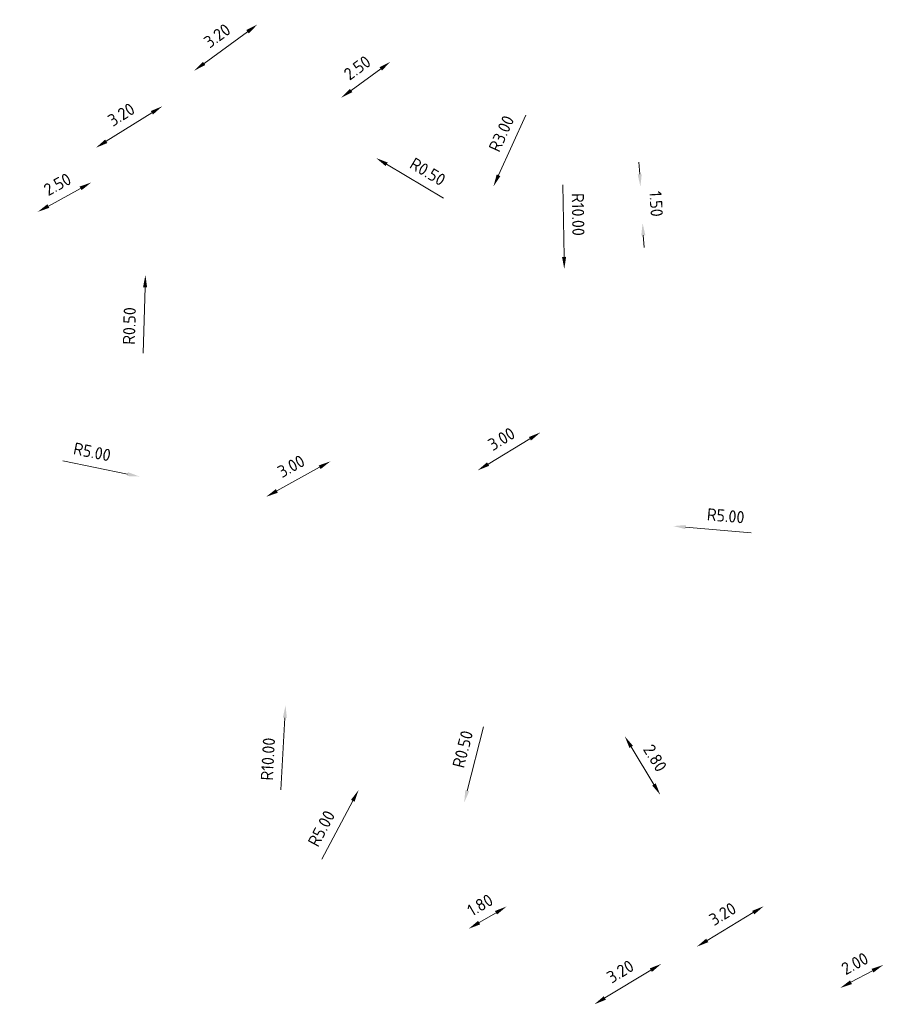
# Model space of a CAD drawing. Header units: metres. Extents: x 197528 to 197563.3, y 355331.8 to 355372.1.
import ezdxf

# ---------------------------------------------------------------- set-up
doc = ezdxf.new("R2010")
doc.units = ezdxf.units.M
doc.layers.add('X-XX-AL-AANKLEDING-M', color=7, linetype='Continuous', lineweight=18)
doc.styles.add('NLCS-ISO', font='NLCS-ISO.ttf')
doc.dimstyles.new('NLCS-M200-T25-PIJL', dxfattribs={"dimscale": 0.5, "dimtxt": 1, "dimasz": 1, "dimexe": 1, "dimexo": 1, "dimgap": 0.7, "dimtad": 1, "dimzin": 0, "dimdsep": 46, "dimtxsty": 'NLCS-ISO', "dimcen": 0, "dimdle": 2, "dimse1": 1, "dimse2": 1, "dimclrd": 256, "dimclre": 256, "dimclrt": 256, "dimadec": 1, "dimazin": 0, "dimtfac": 1, "dimtofl": 0, "dimtmove": 1, "dimatfit": 0, "dimfxl": 2, "dimfxlon": 1, "dimtfillclr": 254, "dimtolj": 1, "dimtzin": 0, "dimlwd": 18, "dimlwe": 18, "dimarcsym": 0})

# ---------------------------------------------------------------- blocks, each defined once
blk = doc.blocks.new('*D8')
at = {"layer": 'X-XX-AL-AANKLEDING-M', "linetype": 'Continuous', "lineweight": 18, "transparency": 16777216}
blk.add_line((197529.752, 355354.067), (197532.397, 355353.527), dxfattribs=at)
at = {"layer": 'X-XX-AL-AANKLEDING-M', "transparency": 16777216}
blk.add_solid([(197532.414, 355353.608), (197532.381, 355353.445), (197532.887, 355353.427)], dxfattribs=at)
at = {"layer": 'X-XX-AL-AANKLEDING-M', "transparency": 16777216, "insert": (197530.95, 355354.435), "char_height": 0.5, "attachment_point": 5, "rotation": 348.4577, "style": 'NLCS-ISO'}
blk.add_mtext('\\A1;R5.00', dxfattribs=at)
blk = doc.blocks.new('*D9')
at = {"layer": 'X-XX-AL-AANKLEDING-M', "linetype": 'Continuous', "lineweight": 18, "transparency": 16777216}
blk.add_line((197538.671, 355340.614), (197538.83, 355343.559), dxfattribs=at)
at = {"layer": 'X-XX-AL-AANKLEDING-M', "transparency": 16777216}
blk.add_solid([(197538.747, 355343.564), (197538.913, 355343.555), (197538.857, 355344.059)], dxfattribs=at)
at = {"layer": 'X-XX-AL-AANKLEDING-M', "transparency": 16777216, "insert": (197538.138, 355341.869), "char_height": 0.5, "attachment_point": 5, "rotation": 86.9082, "style": 'NLCS-ISO'}
blk.add_mtext('\\A1;R10.00', dxfattribs=at)
blk = doc.blocks.new('*D10')
at = {"layer": 'X-XX-AL-AANKLEDING-M', "linetype": 'Continuous', "lineweight": 18, "transparency": 16777216}
blk.add_line((197540.338, 355337.777), (197541.608, 355340.16), dxfattribs=at)
at = {"layer": 'X-XX-AL-AANKLEDING-M', "transparency": 16777216}
blk.add_solid([(197541.534, 355340.199), (197541.681, 355340.121), (197541.843, 355340.601)], dxfattribs=at)
at = {"layer": 'X-XX-AL-AANKLEDING-M', "transparency": 16777216, "insert": (197540.326, 355339.03), "char_height": 0.5, "attachment_point": 5, "rotation": 61.952, "style": 'NLCS-ISO'}
blk.add_mtext('\\A1;R5.00', dxfattribs=at)
blk = doc.blocks.new('*D12')
at = {"layer": 'X-XX-AL-AANKLEDING-M', "linetype": 'Continuous', "lineweight": 18, "transparency": 16777216}
blk.add_line((197546.954, 355343.191), (197546.288, 355340.574), dxfattribs=at)
at = {"layer": 'X-XX-AL-AANKLEDING-M', "transparency": 16777216}
blk.add_solid([(197546.207, 355340.595), (197546.368, 355340.554), (197546.164, 355340.09)], dxfattribs=at)
at = {"layer": 'X-XX-AL-AANKLEDING-M', "transparency": 16777216, "insert": (197546.101, 355342.273), "char_height": 0.5, "attachment_point": 5, "rotation": 75.7018, "style": 'NLCS-ISO'}
blk.add_mtext('\\A1;R0.50', dxfattribs=at)
blk = doc.blocks.new('*D14')
at = {"layer": 'X-XX-AL-AANKLEDING-M', "linetype": 'Continuous', "lineweight": 18, "transparency": 16777216}
blk.add_line((197557.901, 355351.127), (197555.211, 355351.358), dxfattribs=at)
at = {"layer": 'X-XX-AL-AANKLEDING-M', "transparency": 16777216}
blk.add_solid([(197555.218, 355351.441), (197555.204, 355351.275), (197554.713, 355351.401)], dxfattribs=at)
at = {"layer": 'X-XX-AL-AANKLEDING-M', "transparency": 16777216, "insert": (197556.856, 355351.819), "char_height": 0.5, "attachment_point": 5, "rotation": 355.09, "style": 'NLCS-ISO'}
blk.add_mtext('\\A1;R5.00', dxfattribs=at)
blk = doc.blocks.new('*D15')
at = {"layer": 'X-XX-AL-AANKLEDING-M', "linetype": 'Continuous', "lineweight": 18, "transparency": 16777216}
blk.add_line((197550.201, 355365.364), (197550.247, 355362.414), dxfattribs=at)
at = {"layer": 'X-XX-AL-AANKLEDING-M', "transparency": 16777216}
blk.add_solid([(197550.331, 355362.415), (197550.164, 355362.413), (197550.255, 355361.914)], dxfattribs=at)
at = {"layer": 'X-XX-AL-AANKLEDING-M', "transparency": 16777216, "insert": (197550.82, 355364.148), "char_height": 0.5, "attachment_point": 5, "rotation": 270.898, "style": 'NLCS-ISO'}
blk.add_mtext('\\A1;R10.00', dxfattribs=at)
blk = doc.blocks.new('*D16')
at = {"layer": 'X-XX-AL-AANKLEDING-M', "linetype": 'Continuous', "lineweight": 18, "transparency": 16777216}
blk.add_line((197548.687, 355368.208), (197547.567, 355365.751), dxfattribs=at)
at = {"layer": 'X-XX-AL-AANKLEDING-M', "transparency": 16777216}
blk.add_solid([(197547.491, 355365.785), (197547.643, 355365.716), (197547.36, 355365.296)], dxfattribs=at)
at = {"layer": 'X-XX-AL-AANKLEDING-M', "transparency": 16777216, "insert": (197547.685, 355367.455), "char_height": 0.5, "attachment_point": 5, "rotation": 65.5051, "style": 'NLCS-ISO'}
blk.add_mtext('\\A1;R3.00', dxfattribs=at)
blk = doc.blocks.new('*D21')
at = {"layer": 'X-XX-AL-AANKLEDING-M', "linetype": 'Continuous', "lineweight": 18, "transparency": 16777216}
blk.add_line((197545.311, 355364.819), (197542.992, 355366.2), dxfattribs=at)
at = {"layer": 'X-XX-AL-AANKLEDING-M', "transparency": 16777216}
blk.add_solid([(197543.034, 355366.272), (197542.949, 355366.129), (197542.562, 355366.456)], dxfattribs=at)
at = {"layer": 'X-XX-AL-AANKLEDING-M', "transparency": 16777216, "insert": (197544.673, 355365.897), "char_height": 0.5, "attachment_point": 5, "rotation": 329.2198, "style": 'NLCS-ISO'}
blk.add_mtext('\\A1;R0.50', dxfattribs=at)
blk = doc.blocks.new('*D22')
at = {"layer": 'X-XX-AL-AANKLEDING-M', "linetype": 'Continuous', "lineweight": 18, "transparency": 16777216}
blk.add_line((197533.041, 355358.472), (197533.115, 355361.171), dxfattribs=at)
at = {"layer": 'X-XX-AL-AANKLEDING-M', "transparency": 16777216}
blk.add_solid([(197533.032, 355361.174), (197533.198, 355361.169), (197533.129, 355361.671)], dxfattribs=at)
at = {"layer": 'X-XX-AL-AANKLEDING-M', "transparency": 16777216, "insert": (197532.472, 355359.588), "char_height": 0.5, "attachment_point": 5, "rotation": 88.4373, "style": 'NLCS-ISO'}
blk.add_mtext('\\A1;R0.50', dxfattribs=at)
blk = doc.blocks.new('*D24')
at = {"layer": 'X-XX-AL-AANKLEDING-M', "linetype": 'Continuous', "lineweight": 18, "transparency": 16777216}
blk.add_line((197561.977, 355332.74), (197562.858, 355333.212), dxfattribs=at)
at = {"layer": 'X-XX-AL-AANKLEDING-M', "transparency": 16777216}
for points in [[(197562.819, 355333.286), (197562.898, 355333.139), (197563.299, 355333.449)], [(197561.938, 355332.813), (197562.017, 355332.666), (197561.537, 355332.503)]]:
    blk.add_solid(points, dxfattribs=at)
at = {"layer": 'X-XX-AL-AANKLEDING-M', "transparency": 16777216, "insert": (197562.134, 355333.505), "char_height": 0.5, "attachment_point": 5, "rotation": 28.2035, "style": 'NLCS-ISO'}
blk.add_mtext('\\A1;2.00', dxfattribs=at)
blk = doc.blocks.new('*D25')
at = {"layer": 'X-XX-AL-AANKLEDING-M', "linetype": 'Continuous', "lineweight": 18, "transparency": 16777216}
blk.add_line((197546.774, 355335.178), (197547.464, 355335.583), dxfattribs=at)
at = {"layer": 'X-XX-AL-AANKLEDING-M', "transparency": 16777216}
for points in [[(197547.421, 355335.655), (197547.506, 355335.511), (197547.895, 355335.837)], [(197546.732, 355335.25), (197546.816, 355335.106), (197546.343, 355334.925)]]:
    blk.add_solid(points, dxfattribs=at)
at = {"layer": 'X-XX-AL-AANKLEDING-M', "transparency": 16777216, "insert": (197546.815, 355335.898), "char_height": 0.5, "attachment_point": 5, "rotation": 30.4415, "style": 'NLCS-ISO'}
blk.add_mtext('\\A1;1.80', dxfattribs=at)
blk = doc.blocks.new('*D26')
at = {"layer": 'X-XX-AL-AANKLEDING-M', "linetype": 'Continuous', "lineweight": 18, "transparency": 16777216}
blk.add_line((197529.16, 355364.493), (197530.478, 355365.216), dxfattribs=at)
at = {"layer": 'X-XX-AL-AANKLEDING-M', "transparency": 16777216}
for points in [[(197530.438, 355365.289), (197530.518, 355365.143), (197530.917, 355365.457)], [(197529.12, 355364.566), (197529.2, 355364.42), (197528.721, 355364.252)]]:
    blk.add_solid(points, dxfattribs=at)
at = {"layer": 'X-XX-AL-AANKLEDING-M', "transparency": 16777216, "insert": (197529.53, 355365.38), "char_height": 0.5, "attachment_point": 5, "rotation": 28.7539, "style": 'NLCS-ISO'}
blk.add_mtext('\\A1;2.50', dxfattribs=at)
blk = doc.blocks.new('*D27')
at = {"layer": 'X-XX-AL-AANKLEDING-M', "linetype": 'Continuous', "lineweight": 18, "transparency": 16777216}
blk.add_line((197541.538, 355369.221), (197542.75, 355370.106), dxfattribs=at)
at = {"layer": 'X-XX-AL-AANKLEDING-M', "transparency": 16777216}
for points in [[(197542.7, 355370.173), (197542.799, 355370.038), (197543.153, 355370.4)], [(197541.489, 355369.288), (197541.588, 355369.153), (197541.135, 355368.926)]]:
    blk.add_solid(points, dxfattribs=at)
at = {"layer": 'X-XX-AL-AANKLEDING-M', "transparency": 16777216, "insert": (197541.79, 355370.148), "char_height": 0.5, "attachment_point": 5, "rotation": 36.1527, "style": 'NLCS-ISO'}
blk.add_mtext('\\A1;2.50', dxfattribs=at)
blk = doc.blocks.new('*D29')
at = {"layer": 'X-XX-AL-AANKLEDING-M', "linetype": 'Continuous', "lineweight": 18, "transparency": 16777216}
for p, q in [((197553.339, 355365.79), (197553.31, 355366.289)), ((197553.487, 355363.295), (197553.516, 355362.796))]:
    blk.add_line(p, q, dxfattribs=at)
at = {"layer": 'X-XX-AL-AANKLEDING-M', "transparency": 16777216}
for points in [[(197553.422, 355365.795), (197553.256, 355365.785), (197553.369, 355365.291)], [(197553.57, 355363.3), (197553.403, 355363.29), (197553.457, 355363.794)]]:
    blk.add_solid(points, dxfattribs=at)
at = {"layer": 'X-XX-AL-AANKLEDING-M', "transparency": 16777216, "insert": (197554.012, 355364.583), "char_height": 0.5, "attachment_point": 5, "rotation": 273.3778, "style": 'NLCS-ISO'}
blk.add_mtext('\\A1;1.50', dxfattribs=at)
blk = doc.blocks.new('*D30')
at = {"layer": 'X-XX-AL-AANKLEDING-M', "linetype": 'Continuous', "lineweight": 18, "transparency": 16777216}
blk.add_line((197538.503, 355352.839), (197540.253, 355353.806), dxfattribs=at)
at = {"layer": 'X-XX-AL-AANKLEDING-M', "transparency": 16777216}
for points in [[(197540.213, 355353.879), (197540.293, 355353.733), (197540.691, 355354.048)], [(197538.462, 355352.912), (197538.543, 355352.766), (197538.065, 355352.597)]]:
    blk.add_solid(points, dxfattribs=at)
at = {"layer": 'X-XX-AL-AANKLEDING-M', "transparency": 16777216, "insert": (197539.088, 355353.848), "char_height": 0.5, "attachment_point": 5, "rotation": 28.9213, "style": 'NLCS-ISO'}
blk.add_mtext('\\A1;3.00', dxfattribs=at)
blk = doc.blocks.new('*D31')
at = {"layer": 'X-XX-AL-AANKLEDING-M', "linetype": 'Continuous', "lineweight": 18, "transparency": 16777216}
blk.add_line((197548.852, 355354.971), (197547.141, 355353.937), dxfattribs=at)
at = {"layer": 'X-XX-AL-AANKLEDING-M', "transparency": 16777216}
for points in [[(197548.809, 355355.043), (197548.895, 355354.9), (197549.28, 355355.23)], [(197547.098, 355354.008), (197547.184, 355353.865), (197546.713, 355353.678)]]:
    blk.add_solid(points, dxfattribs=at)
at = {"layer": 'X-XX-AL-AANKLEDING-M', "transparency": 16777216, "insert": (197547.686, 355354.967), "char_height": 0.5, "attachment_point": 5, "rotation": 31.1527, "style": 'NLCS-ISO'}
blk.add_mtext('\\A1;3.00', dxfattribs=at)
blk = doc.blocks.new('*D33')
at = {"layer": 'X-XX-AL-AANKLEDING-M', "linetype": 'Continuous', "lineweight": 18, "transparency": 16777216}
blk.add_line((197552.991, 355342.368), (197553.921, 355340.833), dxfattribs=at)
at = {"layer": 'X-XX-AL-AANKLEDING-M', "transparency": 16777216}
for points in [[(197553.062, 355342.411), (197552.919, 355342.325), (197552.732, 355342.796)], [(197553.992, 355340.876), (197553.85, 355340.789), (197554.18, 355340.405)]]:
    blk.add_solid(points, dxfattribs=at)
at = {"layer": 'X-XX-AL-AANKLEDING-M', "transparency": 16777216, "insert": (197553.969, 355341.911), "char_height": 0.5, "attachment_point": 5, "rotation": 301.2107, "style": 'NLCS-ISO'}
blk.add_mtext('\\A1;2.80', dxfattribs=at)
blk = doc.blocks.new('*D34')
at = {"layer": 'X-XX-AL-AANKLEDING-M', "linetype": 'Continuous', "lineweight": 18, "transparency": 16777216}
blk.add_line((197553.796, 355333.234), (197551.914, 355332.095), dxfattribs=at)
at = {"layer": 'X-XX-AL-AANKLEDING-M', "transparency": 16777216}
for points in [[(197553.753, 355333.305), (197553.839, 355333.162), (197554.224, 355333.492)], [(197551.871, 355332.167), (197551.957, 355332.024), (197551.486, 355331.837)]]:
    blk.add_solid(points, dxfattribs=at)
at = {"layer": 'X-XX-AL-AANKLEDING-M', "transparency": 16777216, "insert": (197552.545, 355333.178), "char_height": 0.5, "attachment_point": 5, "rotation": 31.157, "style": 'NLCS-ISO'}
blk.add_mtext('\\A1;3.20', dxfattribs=at)
blk = doc.blocks.new('*D35')
at = {"layer": 'X-XX-AL-AANKLEDING-M', "linetype": 'Continuous', "lineweight": 18, "transparency": 16777216}
blk.add_line((197556.099, 355334.45), (197557.982, 355335.589), dxfattribs=at)
at = {"layer": 'X-XX-AL-AANKLEDING-M', "transparency": 16777216}
for points in [[(197557.938, 355335.66), (197558.025, 355335.517), (197558.409, 355335.847)], [(197556.056, 355334.522), (197556.142, 355334.379), (197555.671, 355334.192)]]:
    blk.add_solid(points, dxfattribs=at)
at = {"layer": 'X-XX-AL-AANKLEDING-M', "transparency": 16777216, "insert": (197556.73, 355335.533), "char_height": 0.5, "attachment_point": 5, "rotation": 31.157, "style": 'NLCS-ISO'}
blk.add_mtext('\\A1;3.20', dxfattribs=at)
blk = doc.blocks.new('*D36')
at = {"layer": 'X-XX-AL-AANKLEDING-M', "linetype": 'Continuous', "lineweight": 18, "transparency": 16777216}
blk.add_line((197531.527, 355367.141), (197533.394, 355368.309), dxfattribs=at)
at = {"layer": 'X-XX-AL-AANKLEDING-M', "transparency": 16777216}
for points in [[(197533.35, 355368.379), (197533.438, 355368.238), (197533.818, 355368.574)], [(197531.483, 355367.212), (197531.571, 355367.07), (197531.103, 355366.876)]]:
    blk.add_solid(points, dxfattribs=at)
at = {"layer": 'X-XX-AL-AANKLEDING-M', "transparency": 16777216, "insert": (197532.142, 355368.234), "char_height": 0.5, "attachment_point": 5, "rotation": 32.0161, "style": 'NLCS-ISO'}
blk.add_mtext('\\A1;3.20', dxfattribs=at)
blk = doc.blocks.new('*D37')
at = {"layer": 'X-XX-AL-AANKLEDING-M', "linetype": 'Continuous', "lineweight": 18, "transparency": 16777216}
blk.add_line((197535.529, 355370.327), (197537.305, 355371.625), dxfattribs=at)
at = {"layer": 'X-XX-AL-AANKLEDING-M', "transparency": 16777216}
for points in [[(197537.256, 355371.692), (197537.354, 355371.557), (197537.709, 355371.919)], [(197535.48, 355370.394), (197535.578, 355370.259), (197535.125, 355370.032)]]:
    blk.add_solid(points, dxfattribs=at)
at = {"layer": 'X-XX-AL-AANKLEDING-M', "transparency": 16777216, "insert": (197536.063, 355371.46), "char_height": 0.5, "attachment_point": 5, "rotation": 36.1527, "style": 'NLCS-ISO'}
blk.add_mtext('\\A1;3.20', dxfattribs=at)

msp = doc.modelspace()

# ---------------------------------------------------------------- dimensions: what is measured, and where the dimension line sits
at = {"layer": 'X-XX-AL-AANKLEDING-M'}
for p1, p2, distance, picture, middle in [((197535.125, 355370.032), (197537.709, 355371.919), 0, '*D37', (197536.063, 355371.46)), ((197541.21, 355368.823), (197543.229, 355370.297), 0.128, '*D27', (197541.79, 355370.148)), ((197531.103, 355366.876), (197533.818, 355368.574), 0, '*D36', (197532.142, 355368.234)), ((197528.721, 355364.252), (197530.917, 355365.457), 0, '*D26', (197529.53, 355365.38)), ((197549.28, 355355.23), (197546.713, 355353.678), 0, '*D31', (197547.686, 355354.967)), ((197538.065, 355352.597), (197540.691, 355354.048), 0, '*D30', (197539.088, 355353.848)), ((197553.055, 355342.992), (197554.503, 355340.601), -0.378, '*D33', (197553.969, 355341.911)), ((197546.343, 355334.925), (197547.895, 355335.837), 0, '*D25', (197546.815, 355335.898)), ((197555.671, 355334.192), (197558.409, 355335.847), 0, '*D35', (197556.73, 355335.533)), ((197561.537, 355332.503), (197563.299, 355333.449), 0, '*D24', (197562.134, 355333.505)), ((197554.224, 355333.492), (197551.486, 355331.837), 0, '*D34', (197552.545, 355333.178))]:
    dim = msp.add_aligned_dim(p1=p1, p2=p2, distance=distance, dimstyle='NLCS-M200-T25-PIJL', dxfattribs=at)
    dim.commit()
    dim.dimension.update_dxf_attribs({"geometry": picture, "text_midpoint": middle})
for center, mpoint, picture, middle in [((197550.098, 355371.913), (197550.255, 355361.914), '*D15', (197550.22, 355364.139)), ((197548.604, 355368.026), (197547.36, 355365.296), '*D16', (197548.231, 355367.207)), ((197527.988, 355354.427), (197532.887, 355353.427), '*D8', (197530.83, 355353.847)), ((197559.694, 355350.973), (197554.713, 355351.401), '*D14', (197556.805, 355351.221)), ((197538.317, 355334.073), (197538.857, 355344.059), '*D9', (197538.737, 355341.837)), ((197539.492, 355336.189), (197541.843, 355340.601), '*D10', (197540.855, 355338.748))]:
    dim = msp.add_radius_dim(center=center, mpoint=mpoint, dimstyle='NLCS-M200-T25-PIJL', dxfattribs=at)
    dim.commit()
    dim.dimension.update_dxf_attribs({"geometry": picture, "text_midpoint": middle, "dimtype": 164})
for center, mpoint, picture, middle in [((197542.133, 355366.712), (197542.562, 355366.456), '*D21', (197544.673, 355365.897)), ((197533.142, 355362.171), (197533.129, 355361.671), '*D22', (197532.472, 355359.588)), ((197546.041, 355339.605), (197546.164, 355340.09), '*D12', (197546.101, 355342.273))]:
    dim = msp.add_radius_dim(center=center, mpoint=mpoint, dimstyle='NLCS-M200-T25-PIJL', dxfattribs=at)
    dim.commit()
    dim.dimension.update_dxf_attribs({"geometry": picture, "text_midpoint": middle})
dim = msp.add_linear_dim(base=(197553.369, 355365.291), p1=(197553.457, 355363.794), p2=(197553.369, 355365.291), angle=93.3778, dimstyle='NLCS-M200-T25-PIJL', dxfattribs=at)
dim.commit()
dim.dimension.update_dxf_attribs({"geometry": '*D29', "text_midpoint": (197553.413, 355364.547), "dimtype": 161})

doc.saveas('drawing.dxf')
